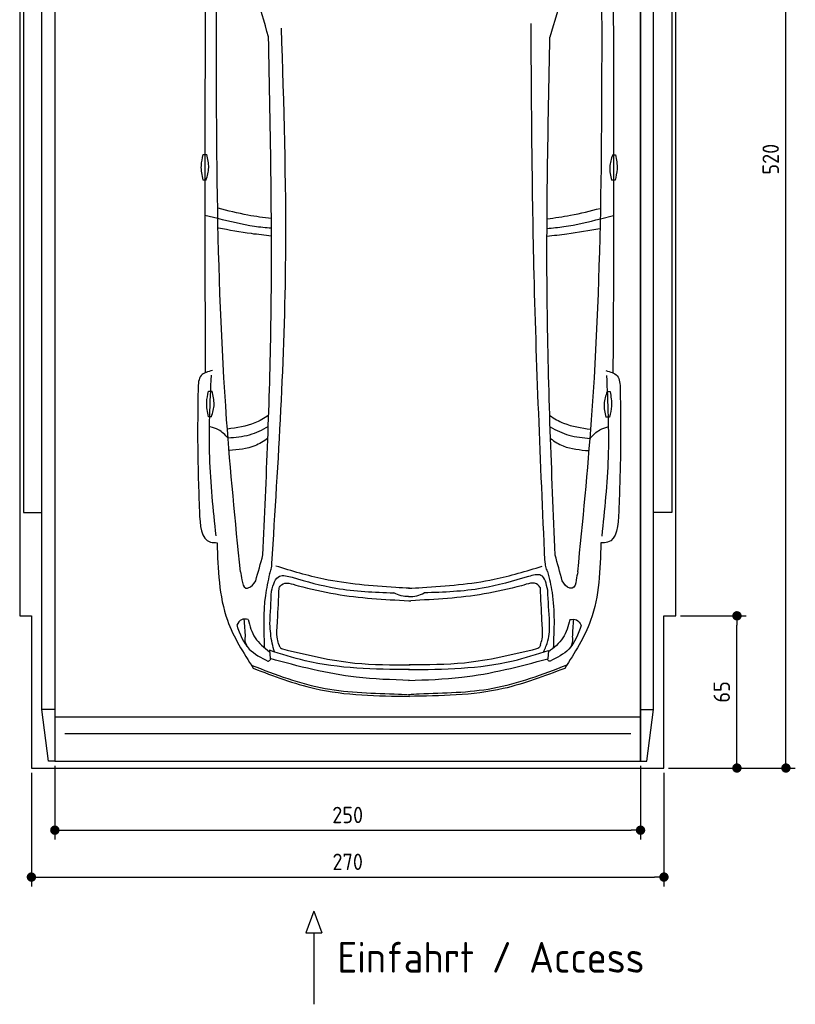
# Model space of a CAD drawing. Header units: millimetres. Extents: x -20 to 3311, y -1009 to 5673.
# Tile 1 of 2: x 0 to 3311, y -1009 to 3196. Entities that reach past the tile are written whole.
import ezdxf

# ---------------------------------------------------------------- set-up
doc = ezdxf.new("R2010")
doc.units = ezdxf.units.MM
for name, color, linetype in [('4', 3, 'Continuous'), ('5', 3, 'Continuous'), ('Car', 10, 'Continuous')]:
    doc.layers.add(name, color=color, linetype=linetype)
doc.styles.get("Standard").update_dxf_attribs({"font": 'ISOCP.SHX'})
doc.dimstyles.new('GEN-ISO', dxfattribs={"dimscale": 20, "dimtxt": 3.5, "dimasz": 2, "dimexe": 2, "dimexo": 1, "dimgap": 1.5, "dimtad": 1, "dimdec": 1, "dimdsep": 46, "dimtxsty": 'Standard', "dimblk": 'PUNKT', "dimcen": 2, "dimclrd": 256, "dimclre": 256, "dimclrt": 2, "dimadec": 0, "dimazin": 0, "dimtp": 0.1, "dimtm": 0.1, "dimtfac": 0.71, "dimtdec": 1, "dimtmove": 2, "dimatfit": 3, "dimldrblk": 'PUNKT', "dimfxl": 0, "dimtolj": 1, "dimarcsym": 0})

# ---------------------------------------------------------------- blocks, each defined once
blk = doc.blocks.new('PUNKT')
at = {"layer": '4', "color": 0, "linetype": 'ByBlock'}
blk.add_line((-0.5, 0), (-1, 0), dxfattribs=at)
at = {"layer": '4', "color": 0, "linetype": 'ByBlock', "const_width": 0.5}
blk.add_lwpolyline([(-0.25, 0, 1), (0.25, 0, 1)], format="xyb", close=True, dxfattribs=at)
blk = doc.blocks.new('*D4')
at = {"layer": '5', "lineweight": -2}
for p, q in [((50, -20), (50, -505.7)), ((2750, -20), (2750, -505.7)), ((90, -465.7), (2710, -465.7))]:
    blk.add_line(p, q, dxfattribs=at)
at = {"layer": 'DEFPOINTS', "color": 0}
for p in [(50, 0), (2750, 0), (2750, -465.7)]:
    blk.add_point(p, dxfattribs=at)
at = {"layer": '5', "lineweight": -2, "xscale": 40, "yscale": 40, "zscale": 40, "rotation": 180}
blk.add_blockref('PUNKT', (50, -465.7), dxfattribs=at)
at = {"layer": '5', "lineweight": -2, "xscale": 40, "yscale": 40, "zscale": 40}
blk.add_blockref('PUNKT', (2750, -465.7), dxfattribs=at)
at = {"layer": '5', "color": 2, "insert": (1400, -400.7), "char_height": 70, "attachment_point": 5}
blk.add_mtext('270', dxfattribs=at)
blk = doc.blocks.new('*D5')
at = {"layer": '5', "lineweight": -2}
for p, q in [((150, 10), (150, -305.5)), ((2650, 10), (2650, -305.5)), ((190, -265.5), (2610, -265.5))]:
    blk.add_line(p, q, dxfattribs=at)
at = {"layer": 'DEFPOINTS', "color": 0}
for p in [(150, 30), (2650, 30), (2650, -265.5)]:
    blk.add_point(p, dxfattribs=at)
at = {"layer": '5', "lineweight": -2, "xscale": 40, "yscale": 40, "zscale": 40, "rotation": 180}
blk.add_blockref('PUNKT', (150, -265.5), dxfattribs=at)
at = {"layer": '5', "lineweight": -2, "xscale": 40, "yscale": 40, "zscale": 40}
blk.add_blockref('PUNKT', (2650, -265.5), dxfattribs=at)
at = {"layer": '5', "color": 2, "insert": (1400, -200.5), "char_height": 70, "attachment_point": 5}
blk.add_mtext('250', dxfattribs=at)
blk = doc.blocks.new('*D6')
at = {"layer": '5', "lineweight": -2}
for p, q in [((2820, 5200), (3310.6, 5200)), ((3270.6, 40), (3270.6, 5160)), ((2770, 0), (3310.6, 0))]:
    blk.add_line(p, q, dxfattribs=at)
at = {"layer": 'DEFPOINTS', "color": 0}
for p in [(2800, 5200), (3270.6, 5200), (2750, 0)]:
    blk.add_point(p, dxfattribs=at)
at = {"layer": '5', "lineweight": -2, "xscale": 40, "yscale": 40, "zscale": 40}
for p, rotation in [((3270.6, 5200), 90), ((3270.6, 0), 270)]:
    blk.add_blockref('PUNKT', p, dxfattribs=dict(at, rotation=rotation))
at = {"layer": '5', "color": 2, "insert": (3205.6, 2600), "char_height": 70, "attachment_point": 5, "rotation": 90}
blk.add_mtext('\\A1;520', dxfattribs=at)
blk = doc.blocks.new('*D7')
at = {"layer": '5', "lineweight": -2}
for p, q in [((2820, 650), (3101.5, 650)), ((3061.5, 40), (3061.5, 610)), ((2770, 0), (3101.5, 0))]:
    blk.add_line(p, q, dxfattribs=at)
at = {"layer": 'DEFPOINTS', "color": 0}
for p in [(2800, 650), (3061.5, 650), (2750, 0)]:
    blk.add_point(p, dxfattribs=at)
at = {"layer": '5', "lineweight": -2, "xscale": 40, "yscale": 40, "zscale": 40}
for p, rotation in [((3061.5, 650), 90), ((3061.5, 0), 270)]:
    blk.add_blockref('PUNKT', p, dxfattribs=dict(at, rotation=rotation))
at = {"layer": '5', "color": 2, "insert": (2996.5, 325), "char_height": 70, "attachment_point": 5, "rotation": 90}
blk.add_mtext('\\A1;65', dxfattribs=at)

msp = doc.modelspace()

# ---------------------------------------------------------------- linework, layer by layer
for p, q in [((122.5, 30), (95, 250)), ((150, 250), (95, 250)), ((150, 218), (2650, 218)), ((2650, 250), (2705, 250)), ((2677.5, 30), (2705, 250)), ((1255.61, -611.7), (1221.1, -704.41)), ((1255.61, -611.7), (1290.11, -704.41)), ((1221.1, -704.41), (1290.11, -704.41)), ((1255.61, -704.41), (1255.61, -1009.04))]:
    msp.add_line(p, q)
msp.add_lwpolyline([(2800, 5200), (2750, 5200), (2750, 5200), (50, 5200), (50, 5200), (0, 5200), (0, 650), (50, 650), (50, 0), (2750, 0), (2750, 650), (2800, 650)], close=True)
for points in [[(95, 5174.91), (150, 5174.91), (150, 30), (122.5, 30)], [(95, 250), (95, 5174.91)], [(150, 30), (2650, 30), (2650, 5174.91)], [(150, 5174.91), (150, 30)], [(2705, 5174.91), (2650, 5174.91), (2650, 30), (2677.5, 30)], [(2705, 250), (2705, 5174.91)], [(95, 3799.63), (16, 3799.63), (16, 1091.5), (95, 1091.5)], [(2705, 3799.63), (2784, 3799.63), (2784, 1091.5), (2705, 1091.5)], [(2607.98, 146.19), (1500, 146.19), (192.02, 146.19)]]:
    msp.add_lwpolyline(points)
at = {"layer": 'Car'}
for p, q in [((845.81, 2346.3), (790.03, 2360.29)), ((2479.27, 2345.61), (2535.06, 2359.55)), ((1065.66, 503.08), (1068.82, 467.36)), ((2257.85, 502.57), (2254.66, 466.85))]:
    msp.add_line(p, q, dxfattribs=at)
for points in [[(783.19, 2619.68), (798.17, 2619.68)], [(2530.72, 2619.22), (2543.65, 2618.97)], [(795.55, 2511.12), (782.61, 2511.12)], [(2541.02, 2510.44), (2526.04, 2510.73)], [(806.1, 1608.74), (821.08, 1608.74)], [(2506.93, 1607.55), (2519.87, 1607.31)], [(818.45, 1500.18), (805.52, 1500.18)], [(2517.23, 1498.78), (2502.26, 1499.06)]]:
    msp.add_lwpolyline(points, dxfattribs=at)
for centre, start, end in [((-4896.43, 1419.7), 15.945352, 19.596216), ((8220.72, 1414.14), 160.355167, 164.006031)]:
    msp.add_arc(centre, 6197.21, start, end, dxfattribs=at)
for points, knots in [([(792.97, 3383.8), (791.16, 3039.07), (788.83, 2471.48), (791.13, 1903.89), (792.35, 1688.11)], [30.2317921, 30.2317921, 30.2317921, 30.2317921, 135.7738464, 200.5104278, 200.5104278, 200.5104278, 200.5104278]), ([(2532.99, 3383.78), (2534.52, 3034.1), (2536.35, 2468.62), (2533.57, 1903.15), (2532.17, 1687.37)], [30.8675023, 30.8675023, 30.8675023, 30.8675023, 135.7738464, 200.5104278, 200.5104278, 200.5104278, 200.5104278]), ([(1074.05, 2346.33), (1040.76, 2350.22), (963.5, 2360.8), (887.89, 2380.34), (847.01, 2390.37)], [6.4329915, 6.4329915, 6.4329915, 6.4329915, 16.5424251, 29.8301072, 29.8301072, 29.8301072, 29.8301072]), ([(2251.24, 2345.85), (2284.46, 2349.72), (2361.65, 2360.23), (2437.21, 2379.68), (2478.13, 2390.22)], [6.4540006, 6.4540006, 6.4540006, 6.4540006, 16.5424251, 29.8301072, 29.8301072, 29.8301072, 29.8301072]), ([(1074.47, 2304.88), (1050.15, 2306.85), (973.03, 2314.71), (897.56, 2333.45), (845.81, 2346.3)], [6.5564591, 6.5564591, 6.5564591, 6.5564591, 13.8699149, 29.8274463, 29.8274463, 29.8274463, 29.8274463]), ([(2250.81, 2304.4), (2275.05, 2306.34), (2352.09, 2314.15), (2427.5, 2332.8), (2479.27, 2345.61)], [6.5803524, 6.5803524, 6.5803524, 6.5803524, 13.8699149, 29.8274463, 29.8274463, 29.8274463, 29.8274463]), ([(1074.47, 2272.05), (1046.07, 2274.94), (969.73, 2283.54), (894.09, 2297.23), (848.42, 2305.49)], [6.6327441, 6.6327441, 6.6327441, 6.6327441, 15.2289071, 29.6828472, 29.6828472, 29.6828472, 29.6828472]), ([(2250.81, 2271.58), (2279.12, 2274.44), (2355.38, 2282.97), (2430.95, 2296.57), (2476.62, 2304.79)], [6.6592474, 6.6592474, 6.6592474, 6.6592474, 15.2289071, 29.6828472, 29.6828472, 29.6828472, 29.6828472]), ([(1062.63, 1506.52), (1043.65, 1493.47), (989.9, 1462.04), (926.56, 1453.19), (886.83, 1447.63)], [7.4489286, 7.4489286, 7.4489286, 7.4489286, 14.3334492, 26.2908128, 26.2908128, 26.2908128, 26.2908128]), ([(2262.55, 1505.45), (2281.26, 1492.61), (2334.76, 1461.42), (2397.76, 1452.56), (2437.48, 1446.97)], [7.5476492, 7.5476492, 7.5476492, 7.5476492, 14.3334492, 26.2908128, 26.2908128, 26.2908128, 26.2908128]), ([(1060.96, 1458.19), (1034.96, 1442.98), (980.96, 1416.61), (920.12, 1411.31), (889.37, 1408.64)], [6.4830652, 6.4830652, 6.4830652, 6.4830652, 15.4380648, 24.5854757, 24.5854757, 24.5854757, 24.5854757]), ([(2264.14, 1457.22), (2289.89, 1442.19), (2343.63, 1416.01), (2404.17, 1410.69), (2434.91, 1407.98)], [6.572602, 6.572602, 6.572602, 6.572602, 15.4380648, 24.5854757, 24.5854757, 24.5854757, 24.5854757]), ([(1059.16, 1408.15), (1041.8, 1395.18), (992.24, 1364.45), (931.9, 1359.31), (895.08, 1356.18)], [6.8005863, 6.8005863, 6.8005863, 6.8005863, 13.2652487, 24.5027164, 24.5027164, 24.5027164, 24.5027164]), ([(2265.86, 1407.08), (2282.99, 1394.33), (2332.32, 1363.86), (2392.34, 1358.69), (2429.16, 1355.53)], [6.8925435, 6.8925435, 6.8925435, 6.8925435, 13.2652487, 24.5027164, 24.5027164, 24.5027164, 24.5027164]), ([(1664.22, 374.39), (1588.07, 376.77), (1386.18, 383.09), (1190.5, 434.17), (1068.82, 467.36)], [0, 0, 0, 0, 22.79473, 60.4405335, 60.4405335, 60.4405335, 60.4405335]), ([(1659.19, 374.39), (1735.33, 376.71), (1937.23, 382.85), (2132.95, 433.77), (2254.66, 466.85)], [0, 0, 0, 0, 22.79473, 60.4405335, 60.4405335, 60.4405335, 60.4405335])]:
    msp.add_open_spline(points, degree=3, knots=knots, dxfattribs=at)
for points in [[(941.79, 838.33), (883.4, 1487.47), (840.81, 3403.11)], [(2382.01, 837.72), (2440.94, 1486.81), (2485.16, 3402.41)], [(1076.43, 874.18), (1135.53, 2185.19), (1117.6, 3159.49)], [(2242.01, 885.95), (2195.01, 2145.02), (2182.85, 3180.02)], [(1038.37, 910.09), (1072.41, 1891.92), (1062.33, 3122.2)], [(2285.49, 909.56), (2251.83, 1974.68), (2263.4, 3121.69)], [(782.61, 2511.12), (775.38, 2572.4), (783.19, 2619.68)], [(795.55, 2511.12), (806.92, 2564.23), (798.17, 2619.68)], [(2530.72, 2619.22), (2518.35, 2566.33), (2526.04, 2510.73)], [(2543.65, 2618.97), (2549.73, 2557.57), (2541.02, 2510.44)], [(822.78, 1697.71), (774.53, 1675.83), (761.25, 1618)], [(2501.75, 1697), (2549.98, 1675.08), (2563.21, 1617.24)], [(838.16, 991.37), (811.16, 1326.92), (818.2, 1677.72)], [(2485.77, 990.67), (2513.05, 1326.2), (2506.3, 1677)], [(761.25, 1618), (759.74, 1369.95), (766.77, 1097.53)], [(805.52, 1500.18), (798.28, 1561.46), (806.1, 1608.74)], [(818.45, 1500.18), (829.82, 1553.29), (821.08, 1608.74)], [(2506.93, 1607.55), (2494.56, 1554.66), (2502.26, 1499.06)], [(2519.87, 1607.31), (2525.94, 1545.9), (2517.23, 1498.78)], [(2563.21, 1617.24), (2564.51, 1369.18), (2557.25, 1096.77)], [(889.37, 1408.64), (848.3, 1444.86), (813.7, 1457.29)], [(2434.91, 1407.98), (2476.01, 1444.17), (2510.7, 1456.6)], [(766.77, 1097.53), (814.62, 965.06), (842.88, 962.41)], [(2557.25, 1096.77), (2509.29, 964.34), (2481.02, 961.72)], [(842.88, 962.41), (886.83, 630.78), (997.05, 426.19)], [(2481.02, 961.72), (2436.79, 630.12), (2326.39, 425.63)], [(1007.62, 799.6), (1038.37, 910.09)], [(2253.31, 839.79), (2245.81, 860.17), (2243.29, 884.7)], [(2316.14, 799.05), (2285.49, 909.56)], [(1066.42, 829.27), (1073.91, 849.64), (1076.43, 874.18)], [(1604.81, 770.92), (1298.46, 806.44), (1093.99, 862.47)], [(1718.93, 770.87), (2025.31, 806.13), (2229.83, 861.99)], [(941.79, 838.33), (948.65, 803.07), (965.3, 768.79), (968.44, 768.29)], [(1066.42, 829.27), (1048.69, 736.58), (1044.08, 514.21)], [(1074.5, 755.16), (1109.49, 819.62), (1163.34, 814.55)], [(1163.34, 814.55), (1349.56, 767.98), (1597.18, 748.02)], [(2171.26, 817.65), (1974.18, 767.72), (1726.54, 747.97)], [(2253.79, 758.96), (2225.11, 822.73), (2171.26, 817.65)], [(2253.31, 839.79), (2272.4, 749.02), (2277.1, 511.74)], [(2382.01, 837.72), (2375.12, 802.47), (2358.43, 768.2), (2355.3, 767.7)], [(1100.97, 628.65), (1106.97, 769.15)], [(1106.97, 769.15), (1117.49, 782.08), (1188.07, 778.07)], [(1188.07, 778.07), (1347.93, 743.48), (1660.53, 714.6)], [(1664.15, 767.5), (1604.81, 770.92)], [(1659.58, 767.5), (1718.93, 770.87)], [(2141.72, 778.04), (1981.87, 743.45), (1669.27, 714.56)], [(2222.82, 769.11), (2212.3, 782.05), (2141.72, 778.04)], [(2228.82, 628.62), (2222.82, 769.11)], [(2261.83, 620.84), (2253.79, 758.96)], [(1068.07, 616.01), (1074.5, 755.16)], [(1659.85, 732.58), (1628.45, 735.43), (1597.18, 748.02)], [(1659.85, 732.58), (1695.26, 735.4), (1726.54, 747.97)], [(1660.53, 714.6), (1664.76, 714.41), (1669.32, 714.56)], [(975.47, 634.4), (946.68, 633.59), (926.75, 610)], [(963.73, 559.85), (958.81, 635.92)], [(975.2, 634.4), (1004.52, 556.42), (1066.25, 496.41)], [(2348.42, 633.82), (2319.03, 555.87), (2257.26, 495.9)], [(2348.15, 633.82), (2376.94, 632.99), (2396.85, 609.38)], [(2359.83, 559.26), (2364.81, 635.32)], [(926.49, 610), (979.95, 508.27), (1059.7, 456.73)], [(1087.74, 495.92), (1077.78, 533.06), (1068.07, 616.01)], [(1106.85, 525.17), (1100.3, 550.87), (1100.97, 628.65)], [(2222.95, 525.14), (2229.49, 550.84), (2228.82, 628.62)], [(2235.77, 495.44), (2254.95, 543.39), (2261.83, 620.84)], [(2397.12, 609.38), (2343.57, 507.7), (2263.78, 456.22)], [(1106.85, 525.17), (1113.41, 513.86), (1122.31, 508.7)], [(1122.31, 508.7), (1430.63, 448.49), (1666.75, 440.89)], [(2206.64, 508.64), (1898.32, 448.43), (1662.2, 440.83)], [(2222.95, 525.14), (2216.39, 513.83), (2206.64, 508.64)], [(1059.7, 456.73), (1063.46, 457.4), (1071.91, 466.51)], [(1664.21, 420.37), (1217.83, 458.08), (1065.66, 503.08)], [(1659.23, 420.37), (2105.65, 457.71), (2257.85, 502.57)], [(2263.78, 456.22), (2260.01, 456.89), (2251.57, 466.01)], [(988.54, 439.61), (1304.26, 339.64), (1617.56, 315.43), (1664.23, 313.23)], [(997.05, 426.19), (1259.68, 339.5), (1664.23, 305.95)], [(2334.92, 439.04), (2019.12, 339.34), (1705.79, 315.39), (1659.12, 313.23)], [(2326.39, 425.63), (2063.69, 339.16), (1659.12, 305.95)]]:
    msp.add_spline(points, degree=3, dxfattribs=at)
for points, end_tangent in [([(968.44, 768.29), (975.77, 769.26), (1007.62, 799.6)], (0.2734089, 0.9618979)), ([(2355.3, 767.7), (2347.96, 768.68), (2316.14, 799.05)], (-0.2725926, 0.9621296)), ([(971.27, 518.25), (962.44, 553.9), (963.73, 559.85)], (-0.0338838, 0.9994258)), ([(2352.26, 517.66), (2361.12, 553.31), (2359.83, 559.26)], (0.0347318, 0.9993967))]:
    msp.add_spline(points, degree=3, dxfattribs=dict(at, end_tangent=end_tangent))

# ---------------------------------------------------------------- texts
msp.add_text('Einfahrt / Access', height=131.25).set_placement((1356.02, -873.98))

# ---------------------------------------------------------------- dimensions: what is measured, and where the dimension line sits
at = {"layer": '5'}
for base, p2, picture, middle in [((3270.6, 5200), (2800, 5200), '*D6', (3205.6, 2600)), ((3061.5, 650), (2800, 650), '*D7', (2996.5, 325))]:
    dim = msp.add_linear_dim(base=base, p1=(2750, 0), p2=p2, angle=270, dimstyle='GEN-ISO', override={"dimlfac": 0.1}, dxfattribs=at)
    dim.commit()
    dim.dimension.update_dxf_attribs({"geometry": picture, "text_midpoint": middle})
for base, p1, p2, picture, middle in [((2750, -465.66), (50, 0), (2750, 0), '*D4', (1400, -400.65)), ((2650, -265.52), (150, 30), (2650, 30), '*D5', (1400, -200.51))]:
    dim = msp.add_linear_dim(base=base, p1=p1, p2=p2, dimstyle='GEN-ISO', override={"dimlfac": 0.1, "dimtolj": 0}, dxfattribs=at)
    dim.commit()
    dim.dimension.update_dxf_attribs({"geometry": picture, "text_midpoint": middle})

doc.saveas('drawing.dxf')
